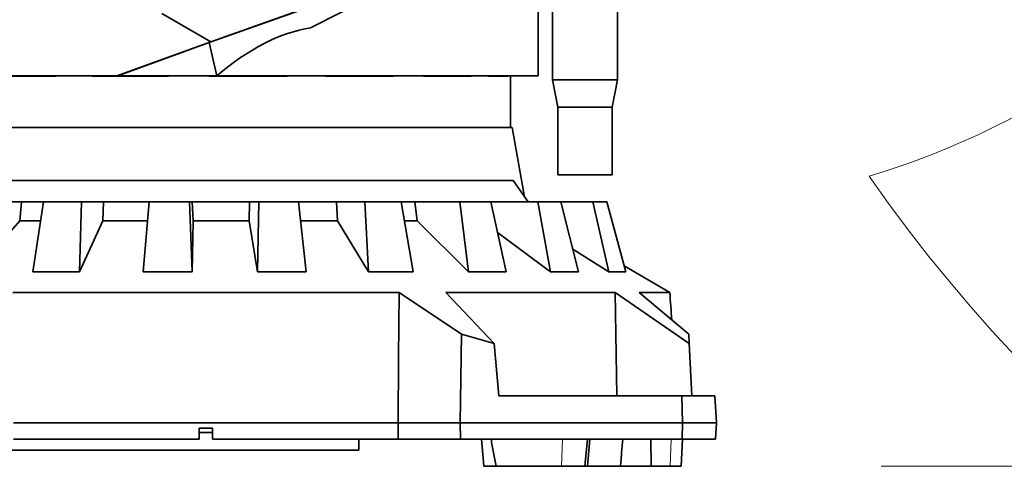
# Model space of a CAD drawing. Header units: millimetres. Extents: x 0 to 14900, y 0 to 10500.
# Tile 6 of 46: x 3291 to 4019, y 4542 to 4874. Entities that reach past the tile are written whole.
import ezdxf

# ---------------------------------------------------------------- set-up
doc = ezdxf.new("R2010")
doc.units = ezdxf.units.MM
doc.header["$LTSCALE"] = 25
doc.styles.add('SLDTEXTSTYLE0', font='TXT', dxfattribs={"width": 0.605})
doc.dimstyles.new('SLDDIMSTYLE0', dxfattribs={"dimtxt": 87.5, "dimasz": 87.5, "dimexe": 0, "dimexo": 0.0625, "dimgap": 21.875, "dimtad": 1, "dimdec": 0, "dimrnd": 1e-09, "dimzin": 12, "dimdsep": 46, "dimtxsty": 'SLDTEXTSTYLE0', "dimsah": 1, "dimcen": 0.09, "dimadec": 0, "dimazin": 3, "dimtfac": 1, "dimtofl": 0, "dimtmove": 0, "dimatfit": 3, "dimfxl": 1, "dimfrac": 2, "dimtolj": 1, "dimtzin": 12, "dimarcsym": 0})

# ---------------------------------------------------------------- blocks, each defined once
blk = doc.blocks.new('_D')
at = {"color": 7, "linetype": 'Continuous', "lineweight": 0}
for p, q in [((4339.86, 5274.27), (4339.86, 3924.27)), ((3428.89, 4045.47), (3428.89, 3924.27)), ((4339.86, 3961.77), (3428.89, 3961.77))]:
    blk.add_line(p, q, dxfattribs=at)
at = {"color": 7, "linetype": 'Continuous', "lineweight": 18}
for points in [[(3428.89, 3961.77), (3516.39, 3949.27), (3516.39, 3974.27)], [(4339.86, 3961.77), (4252.36, 3974.27), (4252.36, 3949.27)]]:
    blk.add_solid(points, dxfattribs=at)
at = {"color": 7, "linetype": 'Continuous', "lineweight": 18, "insert": (3784.11, 4074.56), "char_height": 87.5, "attachment_point": 1, "style": 'SLDTEXTSTYLE0'}
blk.add_mtext('911', dxfattribs=at)
blk = doc.blocks.new('_D_1')
at = {"color": 7, "linetype": 'Continuous', "lineweight": 0}
for p, q in [((2278.88, 5274.27), (2278.88, 3956.77)), ((3428.89, 4503.26), (3428.89, 3956.77)), ((2278.88, 3994.27), (3428.89, 3994.27))]:
    blk.add_line(p, q, dxfattribs=at)
at = {"color": 7, "linetype": 'Continuous', "lineweight": 18}
for points in [[(2278.88, 3994.27), (2366.38, 3981.77), (2366.38, 4006.77)], [(3428.89, 3994.27), (3341.39, 4006.77), (3341.39, 3981.77)]]:
    blk.add_solid(points, dxfattribs=at)
at = {"color": 7, "linetype": 'Continuous', "lineweight": 18, "insert": (2720.2, 4107.06), "char_height": 87.5, "attachment_point": 1, "style": 'SLDTEXTSTYLE0'}
blk.add_mtext('1150', dxfattribs=at)
blk = doc.blocks.new('_D_2')
at = {"color": 7, "linetype": 'Continuous', "lineweight": 0}
for p, q in [((1569.42, 5749.71), (1569.42, 3706.77)), ((3428.89, 4045.47), (3428.89, 3706.77)), ((1569.42, 3744.27), (3428.89, 3744.27))]:
    blk.add_line(p, q, dxfattribs=at)
at = {"color": 7, "linetype": 'Continuous', "lineweight": 18}
for points in [[(1569.42, 3744.27), (1656.92, 3731.77), (1656.92, 3756.77)], [(3428.89, 3744.27), (3341.39, 3756.77), (3341.39, 3731.77)]]:
    blk.add_solid(points, dxfattribs=at)
at = {"color": 7, "linetype": 'Continuous', "lineweight": 18, "insert": (2365.47, 3857.06), "char_height": 87.5, "attachment_point": 1, "style": 'SLDTEXTSTYLE0'}
blk.add_mtext('1859', dxfattribs=at)
blk = doc.blocks.new('_D_3')
at = {"color": 7, "linetype": 'Continuous', "lineweight": 0}
for p, q in [((6029.48, 5372.32), (6029.48, 3670.18)), ((3428.89, 4045.47), (3428.89, 3670.18)), ((6029.48, 3707.68), (3428.89, 3707.68))]:
    blk.add_line(p, q, dxfattribs=at)
at = {"color": 7, "linetype": 'Continuous', "lineweight": 18}
for points in [[(3428.89, 3707.68), (3516.39, 3695.18), (3516.39, 3720.18)], [(6029.48, 3707.68), (5941.98, 3720.18), (5941.98, 3695.18)]]:
    blk.add_solid(points, dxfattribs=at)
at = {"color": 7, "linetype": 'Continuous', "lineweight": 18, "insert": (4595.5, 3820.48), "char_height": 87.5, "attachment_point": 1, "style": 'SLDTEXTSTYLE0'}
blk.add_mtext('2601', dxfattribs=at)
blk = doc.blocks.new('_D_4')
at = {"color": 7, "linetype": 'Continuous', "lineweight": 0}
for p, q in [((3798.89, 7609.14), (6718.31, 7609.14)), ((6680.81, 7609.14), (6680.81, 4544.27)), ((3927.69, 4544.27), (6718.31, 4544.27))]:
    blk.add_line(p, q, dxfattribs=at)
at = {"color": 7, "linetype": 'Continuous', "lineweight": 18}
for points in [[(6680.81, 7609.14), (6668.31, 7521.64), (6693.31, 7521.64)], [(6680.81, 4544.27), (6693.31, 4631.77), (6668.31, 4631.77)]]:
    blk.add_solid(points, dxfattribs=at)
at = {"color": 7, "linetype": 'Continuous', "lineweight": 18, "insert": (6568.02, 5943.02), "char_height": 87.5, "attachment_point": 1, "rotation": 90, "style": 'SLDTEXTSTYLE0'}
blk.add_mtext('3065', dxfattribs=at)
blk = doc.blocks.new('_D_5')
at = {"color": 7, "linetype": 'Continuous', "lineweight": 0}
for p, q in [((3927.69, 4544.27), (6438.13, 4544.27)), ((6400.63, 4262.44), (6400.63, 4544.27)), ((4919.61, 4262.44), (6438.13, 4262.44)), ((6400.63, 4262.44), (6400.63, 3993.65))]:
    blk.add_line(p, q, dxfattribs=at)
at = {"color": 7, "linetype": 'Continuous', "lineweight": 18}
for points in [[(6400.63, 4544.27), (6388.13, 4456.77), (6413.13, 4456.77)], [(6400.63, 4262.44), (6413.13, 4349.94), (6388.13, 4349.94)]]:
    blk.add_solid(points, dxfattribs=at)
at = {"color": 7, "linetype": 'Continuous', "lineweight": 18, "insert": (6287.84, 3993.65), "char_height": 87.5, "attachment_point": 1, "rotation": 90, "style": 'SLDTEXTSTYLE0'}
blk.add_mtext('282', dxfattribs=at)

msp = doc.modelspace()

# ---------------------------------------------------------------- linework, layer by layer
at = {"color": 7, "linetype": 'Continuous', "lineweight": 35}
for p, q in [((3738.3816516, 4966.0396344), (3432.509017, 4857.500162)), ((3607.4247016, 4919.3412645), (3431.3077611, 4856.8458411)), ((3506.2329446, 4867.6730971), (3607.4247016, 4919.3412645)), ((3674.3889757, 4905.2675931), (3674.3889757, 4832.2675931)), ((3684.8889757, 4894.2675931), (3684.8889757, 4829.2675931)), ((3732.8889757, 4829.2675931), (3732.8889757, 4894.2675931)), ((3396.3998061, 4878.4319394), (3432.509017, 4857.500162)), ((3432.509017, 4857.500162), (3363.1831038, 4832.2675931)), ((3431.3077611, 4856.8458411), (3363.7795798, 4832.2675931)), ((3436.891504, 4832.2675931), (3431.3077611, 4856.8458411)), ((3363.1831038, 4832.2675931), (3263.7214744, 4832.2675931)), ((3318.0342202, 4832.0850534), (3271.5424916, 4832.0850534)), ((3318.0342202, 4832.0850534), (3318.0342202, 4832.2675931)), ((3345.0677018, 4832.0850534), (3345.0677018, 4832.2675931)), ((3345.1942573, 4832.2675931), (3345.0677018, 4832.0850534)), ((3401.4005675, 4832.0850534), (3345.0677018, 4832.0850534)), ((3363.7795798, 4832.2675931), (3363.1831038, 4832.2675931)), ((3363.7795798, 4832.2675931), (3436.891504, 4832.2675931)), ((3401.4005675, 4832.0850534), (3401.3608589, 4832.2675931)), ((3401.4005675, 4832.0850534), (3401.4005675, 4832.2675931)), ((3431.3539411, 4832.0850534), (3431.3539411, 4832.2675931)), ((3431.414547, 4832.2675931), (3431.3539411, 4832.0850534)), ((3488.9517758, 4832.0850534), (3431.3539411, 4832.0850534)), ((3674.3889757, 4832.2675931), (3436.891504, 4832.2675931)), ((3488.9517758, 4832.0850534), (3488.9517758, 4832.2675931)), ((3517.2649118, 4832.0850534), (3517.2649118, 4832.2675931)), ((3567.3589672, 4832.0850534), (3517.2649118, 4832.0850534)), ((3567.3589672, 4832.0850534), (3567.3589672, 4832.2675931)), ((3589.7214473, 4832.0850534), (3589.7214473, 4832.2675931)), ((3624.6853577, 4832.0850534), (3589.7214473, 4832.0850534)), ((3624.6853577, 4832.0850534), (3624.6853577, 4832.2675931)), ((3637.692697, 4832.0850534), (3637.692697, 4832.2675931)), ((3652.2035239, 4832.0850534), (3637.692697, 4832.0850534)), ((3652.2035239, 4832.0850534), (3652.2035239, 4832.2675931)), ((3653.8889757, 4794.2675931), (3653.8889757, 4832.2675931)), ((3684.8889757, 4829.2675931), (3688.8889757, 4809.2675931)), ((3732.8889757, 4829.2675931), (3684.8889757, 4829.2675931)), ((3728.8889757, 4809.2675931), (3732.8889757, 4829.2675931)), ((3688.8889757, 4809.2675931), (3688.8889757, 4759.2675931)), ((3728.8889757, 4809.2675931), (3688.8889757, 4809.2675931)), ((3728.8889757, 4759.2675931), (3728.8889757, 4809.2675931)), ((3202.5869597, 4794.2675931), (3655.1909918, 4794.2675931)), ((3664.2202011, 4743.0604024), (3655.1909918, 4794.2675931)), ((3728.8889757, 4759.2675931), (3688.8889757, 4759.2675931)), ((3197.6073249, 4755.0245172), (3655.819073, 4755.0245172)), ((3655.819073, 4755.0245172), (3666.8834886, 4739.2675931)), ((3263.4684758, 4739.2675931), (3292.8172742, 4739.2675931)), ((3291.4326797, 4725.2277726), (3292.8172742, 4739.2675931)), ((3292.8172742, 4739.2675931), (3309.0054913, 4739.2675931)), ((3309.0085776, 4739.2675931), (3301.1715177, 4687.662074)), ((3336.9610875, 4739.2675931), (3309.0085776, 4739.2675931)), ((3335.4468421, 4687.662074), (3336.9610875, 4739.2675931)), ((3336.9610875, 4739.2675931), (3353.2708741, 4739.2675931)), ((3352.8583069, 4725.2277726), (3353.2708741, 4739.2675931)), ((3353.2708741, 4739.2675931), (3387.0681773, 4739.2675931)), ((3387.0851873, 4739.2675931), (3382.5422107, 4687.662074)), ((3416.7184328, 4739.2675931), (3387.0851873, 4739.2675931)), ((3418.8784505, 4687.662074), (3416.7184328, 4739.2675931)), ((3416.7184328, 4739.2675931), (3418.8777227, 4739.2675931)), ((3419.4652985, 4725.2277726), (3418.8777227, 4739.2675931)), ((3418.8777227, 4739.2675931), (3461.0697129, 4739.2675931)), ((3460.814423, 4725.2277726), (3461.0697129, 4739.2675931)), ((3461.0697129, 4739.2675931), (3468.0106562, 4739.2675931)), ((3468.0106562, 4739.2675931), (3467.0713592, 4687.662074)), ((3497.3051806, 4739.2675931), (3468.0106562, 4739.2675931)), ((3502.9922597, 4687.662074), (3497.3051806, 4739.2675931)), ((3497.3051806, 4739.2675931), (3525.4443732, 4739.2675931)), ((3526.1874286, 4725.2277726), (3525.4443732, 4739.2675931)), ((3525.4443732, 4739.2675931), (3546.2700471, 4739.2675931)), ((3546.2700471, 4739.2675931), (3548.9984413, 4687.662074)), ((3573.229477, 4739.2675931), (3546.2700471, 4739.2675931)), ((3582.0560525, 4687.662074), (3573.229477, 4739.2675931)), ((3573.3247655, 4739.2675931), (3583.2389427, 4739.2675931)), ((3584.9297054, 4725.2277726), (3583.2389427, 4739.2675931)), ((3583.2389427, 4739.2675931), (3616.530112, 4739.2675931)), ((3616.530112, 4739.2675931), (3622.7402618, 4687.662074)), ((3639.3172068, 4739.2675931), (3616.530112, 4739.2675931)), ((3650.6817622, 4687.662074), (3639.3172068, 4739.2675931)), ((3639.3172068, 4739.2675931), (3674.0027436, 4739.2675931)), ((3674.0027436, 4739.2675931), (3683.2714375, 4687.662074)), ((3691.0646005, 4739.2675931), (3674.0027436, 4739.2675931)), ((3704.19266, 4687.662074), (3691.0646005, 4739.2675931)), ((3691.0646005, 4739.2675931), (3714.771277, 4739.2675931)), ((3714.771277, 4739.2675931), (3726.4668688, 4687.662074)), ((3724.9451585, 4739.2675931), (3714.771277, 4739.2675931)), ((3738.9420667, 4687.662074), (3724.9451585, 4739.2675931)), ((3291.4326797, 4725.2277726), (3258.3831607, 4687.662074)), ((3306.8143652, 4725.2277726), (3291.4326797, 4725.2277726)), ((3352.8583069, 4725.2277726), (3335.4468421, 4687.662074)), ((3385.8205186, 4725.2277726), (3352.8583069, 4725.2277726)), ((3419.4652985, 4725.2277726), (3418.8784505, 4687.662074)), ((3460.814423, 4725.2277726), (3419.4652985, 4725.2277726)), ((3467.0713592, 4687.662074), (3460.814423, 4725.2277726)), ((3526.1874286, 4725.2277726), (3498.8998416, 4725.2277726)), ((3548.9984413, 4687.662074), (3526.1874286, 4725.2277726)), ((3584.9297054, 4725.2277726), (3575.7271105, 4725.2277726)), ((3622.7402618, 4687.662074), (3584.9297054, 4725.2277726)), ((3683.2714375, 4687.662074), (3644.2565799, 4716.8383027)), ((3726.4668688, 4687.662074), (3699.9076906, 4704.5060006)), ((3737.7220752, 4692.1600884), (3771.514303, 4672.3579221)), ((3301.1715177, 4687.662074), (3335.4468421, 4687.662074)), ((3382.5422107, 4687.662074), (3418.8784505, 4687.662074)), ((3467.0713592, 4687.662074), (3502.9922597, 4687.662074)), ((3548.9984413, 4687.662074), (3582.0560525, 4687.662074)), ((3622.7402618, 4687.662074), (3650.6817622, 4687.662074)), ((3683.2714375, 4687.662074), (3704.19266, 4687.662074)), ((3726.4668688, 4687.662074), (3738.9420667, 4687.662074)), ((3286.2275205, 4672.3579221), (3571.550431, 4672.3579221)), ((3571.550431, 4672.3579221), (3617.764881, 4641.6588217)), ((3606.1757921, 4672.3579221), (3731.0547502, 4672.3579221)), ((3641.6867136, 4634.702334), (3606.1757921, 4672.3579221)), ((3731.0547502, 4672.3579221), (3785.8265407, 4634.702334)), ((3731.0547502, 4672.3579221), (3732.4272298, 4596.2675931)), ((3748.8615991, 4672.3579221), (3771.514303, 4672.3579221)), ((3785.4619667, 4641.6588217), (3748.8615991, 4672.3579221)), ((3617.764881, 4641.6588217), (3616.6243938, 4576.2675931)), ((3617.764881, 4641.6588217), (3641.6867136, 4634.702334)), ((3785.8265407, 4634.702334), (3785.4619667, 4641.6588217)), ((3641.6867136, 4634.702334), (3645.2632817, 4596.2675931)), ((3785.8265407, 4634.702334), (3787.8408201, 4596.2675931)), ((3645.2632817, 4596.2675931), (3780.4548155, 4596.2675931)), ((3780.8889757, 4576.2675931), (3780.4548155, 4596.2675931)), ((3780.4548155, 4596.2675931), (3804.8408201, 4596.2675931)), ((3804.8408201, 4596.2675931), (3805.8889757, 4576.2675931)), ((3286.8890277, 4576.2675931), (3570.8889238, 4576.2675931)), ((3570.8889238, 4576.2675931), (3616.6243938, 4576.2675931)), ((3570.8889238, 4576.2675931), (3570.9727626, 4564.2675931)), ((3616.6243938, 4576.2675931), (3780.8889757, 4576.2675931)), ((3616.6243938, 4576.2675931), (3616.8336856, 4564.2675931)), ((3780.6284796, 4564.2675931), (3780.8889757, 4576.2675931)), ((3805.8889757, 4576.2675931), (3780.8889757, 4576.2675931)), ((3805.8889757, 4576.2675931), (3805.2600824, 4564.2675931)), ((3423.8889757, 4572.2675931), (3433.8889757, 4572.2675931)), ((3423.8889757, 4572.2675931), (3423.8889757, 4564.2675931)), ((3433.8889757, 4569.2675931), (3423.8889757, 4569.2675931)), ((3433.8889757, 4564.2675931), (3433.8889757, 4572.2675931)), ((3286.8051889, 4564.2675931), (3423.8889757, 4564.2675931)), ((3433.8889757, 4564.2675931), (3570.9727626, 4564.2675931)), ((3541.8889757, 4564.2675931), (3541.8889757, 4556.1675931)), ((3616.8336856, 4564.2675931), (3570.9727626, 4564.2675931)), ((3780.6284796, 4564.2675931), (3616.8336856, 4564.2675931)), ((3632.3935473, 4564.2675931), (3634.1433206, 4544.2675931)), ((3708.8383858, 4544.2675931), (3710.7460612, 4564.2675931)), ((3710.6437741, 4544.2675931), (3712.3935473, 4564.2675931)), ((3757.5918558, 4564.2675931), (3757.8429599, 4544.2675931)), ((3779.7891493, 4544.2675931), (3780.8373049, 4564.2675931)), ((3805.2600824, 4564.2675931), (3780.6284796, 4564.2675931)), ((3541.8889757, 4556.1675931), (3224.675746, 4556.1675931)), ((3735.0621563, 4544.2675931), (3735.3150456, 4547.1581312)), ((3643.17915, 4544.2675931), (3634.1433206, 4544.2675931)), ((3643.17915, 4544.2675931), (3691.614587, 4544.2675931)), ((3691.614587, 4544.2675931), (3708.8383858, 4544.2675931)), ((3710.6437741, 4544.2675931), (3708.8383858, 4544.2675931)), ((3735.0621563, 4544.2675931), (3710.6437741, 4544.2675931)), ((3757.8429599, 4544.2675931), (3735.0599699, 4544.2675931)), ((3757.8429599, 4544.2675931), (3771.7557852, 4544.2675931)), ((3771.7557852, 4544.2675931), (3779.7891493, 4544.2675931))]:
    msp.add_line(p, q, dxfattribs=at)
at = {"color": 8, "linetype": 'Continuous', "lineweight": 18}
for p, q in [((3691.614587, 4544.2675931), (3692.2521056, 4564.2675931)), ((3771.7557852, 4544.2675931), (3772.5877709, 4564.2675931))]:
    msp.add_line(p, q, dxfattribs=at)
at = {"color": 7, "linetype": 'Continuous', "lineweight": 35, "flags": 128}
msp.add_lwpolyline([(3571.550431, 4672.3579221), (3571.221894, 4624.2251907), (3570.8889238, 4576.2675931)], dxfattribs=at)
at = {"color": 7, "linetype": 'Continuous', "lineweight": 18}
for centre, radius, start, end in [((3748.8889757, 5324.2675931), 1470.0106292, 103.9946004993, 206.0053995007), ((3748.8889757, 5324.2675931), 590.9678258, 286.696479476, 76.696479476), ((4869.6080111, 5422.3178037), 1159.8733767, 214.9292866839, 5)]:
    msp.add_arc(centre, radius, start, end, dxfattribs=at)
at = {"color": 7, "linetype": 'Continuous', "lineweight": 35}
for centre, major_axis, ratio, start_param, end_param in [((3428.8889757, 4254.1211048), (104.6578472, 613.4239628), 0.3620241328, 0.1198980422, 0.4078012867), ((3501.7798771, 1035.5871755), (-122.2521251, 6182.8560454), 0.0682328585, 5.3358578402, 5.339873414)]:
    msp.add_ellipse(centre, major_axis=major_axis, ratio=ratio, start_param=start_param, end_param=end_param, dxfattribs=at)
for points, knots in [([(3639.4815834, 4564.2675931), (3640.0904002, 4560.9359071), (3641.308116, 4554.2720858), (3642.5554439, 4547.6025739), (3643.17915, 4544.2675931)], [0, 0, 0, 0, 0.4999662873, 1, 1, 1, 1]), ([(3735.3098387, 4547.1585867), (3735.5167031, 4549.5262931), (3736.0146235, 4555.2253356), (3736.4745475, 4560.9318748), (3736.7433929, 4564.2675931)], [0, 0, 0, 0, 0.4154568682, 1, 1, 1, 1])]:
    msp.add_open_spline(points, degree=3, knots=knots, dxfattribs=at)

# ---------------------------------------------------------------- dimensions: what is measured, and where the dimension line sits
at = {"color": 7, "linetype": 'Continuous', "lineweight": 18}
for base, p1, picture, middle in [((6680.8096111, 4544.2675931), (3748.8889757, 7609.1409698), '_D_4', (6680.8096111, 6076.7042815)), ((6400.6298523, 4544.2675931), (4869.6080111, 4262.444427), '_D_5', (6400.6298523, 4093.9080192))]:
    dim = msp.add_linear_dim(base=base, p1=p1, p2=(3877.6889757, 4544.2675931), angle=90, dimstyle='SLDDIMSTYLE0', dxfattribs=at)
    dim.commit()
    dim.dimension.update_dxf_attribs({"geometry": picture, "text_midpoint": middle, "dimtype": 160})
for base, p1, picture, middle in [((3428.8889757, 3744.2675931), (1569.4193386, 5799.7131376), '_D_2', (2499.1541572, 3744.2675931)), ((3428.8889757, 3707.6821677), (6029.4813878, 5422.3178037), '_D_3', (4729.1851818, 3707.6821677)), ((3428.8889757, 3994.2675931), (2278.8783465, 5324.2675931), '_D_1', (2853.8836611, 3994.2675931)), ((3428.8889757, 3961.7675931), (4339.8568016, 5324.2675931), '_D', (3884.3728887, 3961.7675931))]:
    dim = msp.add_linear_dim(base=base, p1=p1, p2=(3428.8889757, 4095.4675931), dimstyle='SLDDIMSTYLE0', dxfattribs=at)
    dim.commit()
    dim.dimension.update_dxf_attribs({"geometry": picture, "text_midpoint": middle, "dimtype": 160})

doc.saveas('drawing.dxf')
